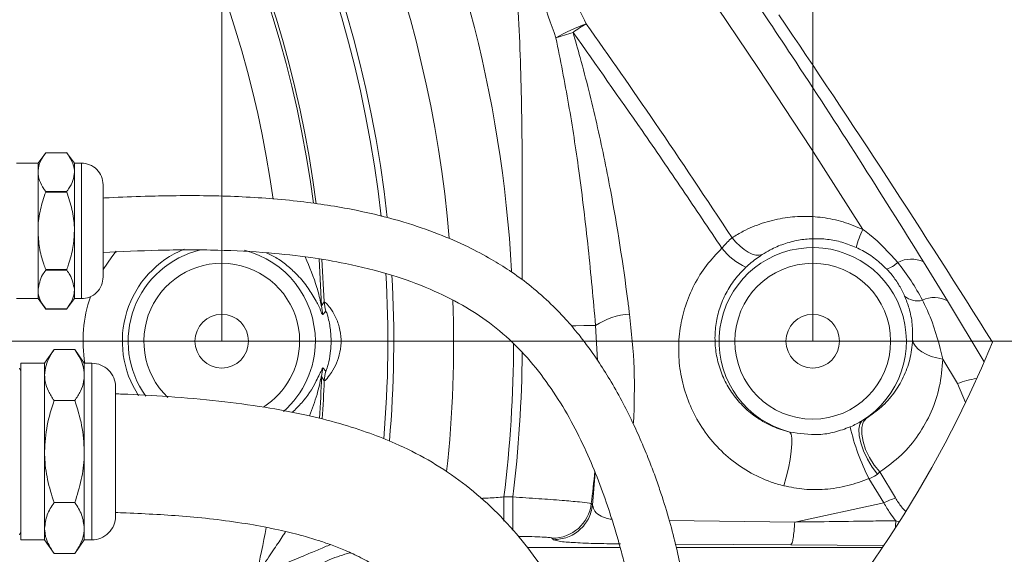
# Model space of a CAD drawing. Header units: millimetres. Extents: x 0 to 8410, y 0 to 5940.
# Tile 43 of 256: x 855 to 1105, y 2291 to 2427. Entities that reach past the tile are written whole.
import ezdxf

# ---------------------------------------------------------------- set-up
doc = ezdxf.new("R2010")
doc.units = ezdxf.units.MM
doc.header["$LTSCALE"] = 10
doc.styles.add('SLDTEXTSTYLE0', font='TXT', dxfattribs={"width": 0.605})
doc.dimstyles.new('SLDDIMSTYLE15', dxfattribs={"dimtxt": 50, "dimasz": 50, "dimexe": 0, "dimexo": 0.0625, "dimgap": 12.5, "dimtad": 1, "dimtoh": 1, "dimdec": 1, "dimlfac": 0.5, "dimrnd": 1e-09, "dimzin": 12, "dimdsep": 46, "dimtxsty": 'SLDTEXTSTYLE0', "dimsah": 1, "dimcen": 0.09, "dimadec": 0, "dimazin": 0, "dimtfac": 1, "dimtofl": 0, "dimtmove": 0, "dimatfit": 3, "dimfxl": 0, "dimfrac": 2, "dimtolj": 1, "dimtzin": 12, "dimarcsym": 0})
doc.dimstyles.new('SLDDIMSTYLE16', dxfattribs={"dimtxt": 50, "dimasz": 50, "dimexe": 0, "dimexo": 0.0625, "dimgap": -12.5, "dimtad": 1, "dimtoh": 1, "dimdec": 1, "dimlfac": 0.5, "dimrnd": 1e-09, "dimzin": 12, "dimdsep": 46, "dimtxsty": 'SLDTEXTSTYLE0', "dimsah": 1, "dimcen": 0.09, "dimadec": 0, "dimazin": 0, "dimtfac": 1, "dimtofl": 0, "dimtmove": 0, "dimatfit": 3, "dimfxl": 0, "dimfrac": 2, "dimtolj": 1, "dimtzin": 12, "dimarcsym": 0})

# ---------------------------------------------------------------- blocks, each defined once
blk = doc.blocks.new('*D69')
at = {"color": 7, "linetype": 'Continuous', "lineweight": 0}
for p, q in [((655.93, 2345.35), (655.93, 2868.03)), ((905.93, 2345.35), (905.93, 2868.03)), ((905.93, 2853.03), (655.93, 2853.03))]:
    blk.add_line(p, q, dxfattribs=at)
for points in [[(655.93, 2853.03), (705.93, 2845.53), (705.93, 2860.53)], [(905.93, 2853.03), (855.93, 2860.53), (855.93, 2845.53)]]:
    blk.add_solid(points, dxfattribs=at)
at = {"color": 7, "linetype": 'Continuous', "lineweight": 0, "insert": (723.65, 2917.48), "char_height": 50, "attachment_point": 1, "style": 'SLDTEXTSTYLE0'}
blk.add_mtext('125', dxfattribs=at)
blk = doc.blocks.new('*D70')
at = {"color": 7, "linetype": 'Continuous', "lineweight": 0}
for p, q in [((905.93, 2565.35), (1271.64, 2565.35)), ((1256.64, 2345.35), (1256.64, 2565.35)), ((1241.3, 2547.55), (1164.59, 2547.55)), ((1164.59, 2547.55), (1164.59, 2363.15)), ((1241.3, 2363.15), (1241.3, 2547.55)), ((1164.59, 2363.15), (1241.3, 2363.15)), ((655.93, 2345.35), (1271.64, 2345.35))]:
    blk.add_line(p, q, dxfattribs=at)
for points in [[(1256.64, 2565.35), (1249.14, 2515.35), (1264.14, 2515.35)], [(1256.64, 2345.35), (1264.14, 2395.35), (1249.14, 2395.35)]]:
    blk.add_solid(points, dxfattribs=at)
at = {"color": 7, "linetype": 'Continuous', "lineweight": 0, "insert": (1176.85, 2379.02), "char_height": 50, "attachment_point": 1, "rotation": 90, "style": 'SLDTEXTSTYLE0'}
blk.add_mtext(' 110 ', dxfattribs=at)
blk = doc.blocks.new('*D71')
at = {"color": 7, "linetype": 'Continuous', "lineweight": 0}
for p, q in [((1077.26, 2945.08), (1077.26, 2868.37)), ((1223.44, 2945.08), (1077.26, 2945.08)), ((1223.44, 2868.37), (1223.44, 2945.08)), ((905.93, 2565.35), (905.93, 2868.03)), ((1055.93, 2345.35), (1055.93, 2868.03)), ((1077.26, 2868.37), (1223.44, 2868.37)), ((905.93, 2853.03), (1055.93, 2853.03)), ((1055.93, 2853.03), (1223.44, 2853.03))]:
    blk.add_line(p, q, dxfattribs=at)
for points in [[(905.93, 2853.03), (955.93, 2845.53), (955.93, 2860.53)], [(1055.93, 2853.03), (1005.93, 2860.53), (1005.93, 2845.53)]]:
    blk.add_solid(points, dxfattribs=at)
at = {"color": 7, "linetype": 'Continuous', "lineweight": 0, "insert": (1093.13, 2932.83), "char_height": 50, "attachment_point": 1, "style": 'SLDTEXTSTYLE0'}
blk.add_mtext(' 75 ', dxfattribs=at)

msp = doc.modelspace()

# ---------------------------------------------------------------- linework, layer by layer
at = {"color": 7, "linetype": 'Continuous', "lineweight": 0}
for p, q in [((861.280136, 2393.17812), (859.304183, 2390.549317)), ((866.56826, 2393.179193), (861.280136, 2393.179193)), ((868.544214, 2390.549317), (866.54418, 2393.210128)), ((859.304183, 2390.549317), (853.804224, 2390.549317)), ((859.304183, 2390.549317), (859.304183, 2388.244941)), ((870.30422, 2390.549317), (868.544214, 2390.549317)), ((868.544214, 2390.549317), (868.544214, 2388.244941)), ((859.304183, 2388.244941), (859.304183, 2373.349323)), ((868.544214, 2388.244941), (868.544214, 2373.349323)), ((875.804179, 2385.049298), (875.804179, 2361.649289)), ((859.304183, 2373.349323), (859.304183, 2358.453646)), ((868.544214, 2373.349323), (868.544214, 2358.453646)), ((859.304183, 2358.453646), (859.304183, 2356.14933)), ((868.544214, 2358.453646), (868.544214, 2356.14933)), ((853.804224, 2356.14933), (859.304183, 2356.14933)), ((859.304183, 2356.14933), (861.304216, 2353.48846)), ((866.56832, 2353.520527), (868.544214, 2356.14933)), ((868.544214, 2356.14933), (870.30422, 2356.14933)), ((861.280136, 2353.519395), (866.56826, 2353.519395)), ((863.374226, 2343.214586), (860.974185, 2339.749291)), ((868.654184, 2343.214586), (863.374226, 2343.214586)), ((871.054225, 2339.749291), (868.654184, 2343.214586)), ((860.974185, 2339.749291), (854.974203, 2339.749291)), ((854.974203, 2339.749291), (854.974203, 2306.149318)), ((860.974185, 2336.748257), (860.974185, 2339.749291)), ((872.97421, 2339.749291), (871.054225, 2339.749291)), ((871.054225, 2336.748257), (871.054225, 2339.749291)), ((854.954236, 2337.749317), (854.574196, 2338.509276)), ((854.974203, 2337.749317), (854.954236, 2337.749317)), ((854.954236, 2337.749317), (854.954236, 2296.949282)), ((860.974185, 2317.349329), (860.974185, 2336.748257)), ((871.054225, 2317.349329), (871.054225, 2336.748257)), ((878.974192, 2333.749309), (878.974192, 2309.14928)), ((868.654184, 2330.281928), (863.374226, 2330.281928)), ((860.974185, 2297.950342), (860.974185, 2317.349329)), ((871.054225, 2297.950342), (871.054225, 2317.349329)), ((878.974192, 2309.14928), (878.974192, 2300.94929)), ((854.974203, 2306.149318), (854.974203, 2294.949308)), ((868.654184, 2304.416671), (863.374226, 2304.416671)), ((854.574196, 2296.189323), (854.954236, 2296.949282)), ((854.954236, 2296.949282), (854.974203, 2296.949282)), ((860.974185, 2294.949308), (860.974185, 2297.950342)), ((871.054225, 2294.949308), (871.054225, 2297.950342)), ((854.974203, 2294.949308), (860.974185, 2294.949308)), ((860.974185, 2294.949308), (863.374226, 2291.484013)), ((868.654184, 2291.484013), (871.054225, 2294.949308)), ((871.054225, 2294.949308), (872.97421, 2294.949308)), ((983.435922, 2292.981103), (1007.071607, 2292.981103)), ((1021.334224, 2292.981103), (1073.545985, 2292.981103)), ((868.654184, 2291.484013), (863.374226, 2291.484013))]:
    msp.add_line(p, q, dxfattribs=at)
at = {"color": 8, "linetype": 'Continuous', "lineweight": 0}
for p, q in [((866.587393, 2393.15243), (861.261003, 2393.15243)), ((870.30422, 2356.14933), (870.30422, 2390.549317)), ((861.261003, 2383.337453), (866.587393, 2383.337453)), ((866.587393, 2383.164242), (861.261003, 2383.164242)), ((930.639498, 2366.216018), (931.285613, 2354.294076)), ((931.949251, 2355.369702), (931.344562, 2366.17805)), ((1084.063046, 2365.485862), (1090.151601, 2355.573073)), ((861.261003, 2363.534346), (866.587393, 2363.534346)), ((866.587393, 2363.361135), (861.261003, 2363.361135)), ((931.285613, 2354.294076), (931.949251, 2355.369702)), ((1090.151601, 2355.573073), (1099.440448, 2340.139404)), ((861.261003, 2353.546217), (866.587393, 2353.546217)), ((932.344072, 2352.967217), (931.617491, 2352.086976)), ((1001.345031, 2340.455666), (1000.834935, 2349.34701)), ((872.97421, 2306.149318), (872.97421, 2339.749291)), ((1092.685096, 2334.593609), (1088.944547, 2340.819373)), ((931.617491, 2338.611617), (932.344072, 2337.731376)), ((931.949251, 2335.328892), (931.285613, 2336.404517)), ((1094.737582, 2329.80521), (1092.685096, 2334.593609)), ((1000.068479, 2303.759887), (1000.676684, 2311.998859)), ((1072.982543, 2312.168374), (1072.341197, 2311.590984)), ((1072.982543, 2312.168374), (1076.952093, 2305.580869)), ((1073.988788, 2304.307058), (1070.208602, 2310.499623)), ((872.97421, 2294.949308), (872.97421, 2306.149318)), ((977.575831, 2305.824831), (977.575831, 2299.703553)), ((977.575831, 2305.824831), (979.827039, 2305.824831)), ((979.827039, 2305.824831), (979.827039, 2297.326102)), ((999.741368, 2304.139748), (1000.068479, 2303.759887)), ((1051.370614, 2299.466863), (1073.988788, 2304.307058)), ((1019.536488, 2299.864009), (1051.35762, 2299.463942)), ((1076.989524, 2299.804642), (1077.877038, 2299.542978)), ((990.154319, 2294.971719), (989.826016, 2295.341923)), ((1050.409608, 2293.674126), (1021.109037, 2293.847754)), ((1073.937111, 2293.557658), (1050.409608, 2293.674126))]:
    msp.add_line(p, q, dxfattribs=at)
at = {"color": 8, "linetype": 'Continuous', "lineweight": 0, "flags": 128}
for points in [[(1068.643086, 2373.724833), (1055.540256, 2394.224122), (1042.006545, 2414.838329), (1029.194169, 2433.862343), (1016.093664, 2452.848807), (1002.620988, 2471.909299), (988.907747, 2490.851238), (988.907688, 2490.851298)], [(1035.466247, 2371.608212), (1036.458962, 2370.455637), (1037.49191, 2369.439616), (1038.539283, 2368.585422), (1039.575033, 2367.914393), (1040.573351, 2367.443278), (1041.509264, 2367.1837), (1042.359583, 2367.142275), (1043.103032, 2367.319956)], [(875.804179, 2363.554015), (878.015213, 2366.791203), (879.183941, 2368.232742)], [(1000.834935, 2349.34701), (999.540203, 2349.33199), (997.857325, 2349.312499), (995.824032, 2349.288895), (994.827859, 2349.277392)], [(1081.297152, 2345.674589), (1081.527226, 2344.857886), (1082.002156, 2344.064906), (1082.710021, 2343.315616), (1083.632998, 2342.628851), (1084.747963, 2342.021778), (1086.02684, 2341.509714), (1087.437563, 2341.105535), (1088.944547, 2340.819373)], [(1068.439536, 2325.146272), (1067.870967, 2324.298694), (1067.620807, 2323.033407), (1067.702703, 2321.419552), (1068.112247, 2319.545582), (1068.826907, 2317.513898), (1069.807701, 2315.435722), (1071.000867, 2313.424721), (1072.341197, 2311.590984)], [(1069.470637, 2325.749412), (1068.760984, 2324.774578), (1068.385773, 2323.42048), (1068.364553, 2321.758225), (1068.698578, 2319.874838), (1069.370263, 2317.869141), (1070.344381, 2315.846279), (1071.569853, 2313.912168), (1072.982543, 2312.168374)], [(1048.571997, 2308.662429), (1049.207561, 2310.834899), (1049.759142, 2313.106075), (1050.196521, 2315.351858), (1050.495796, 2317.449525), (1050.640695, 2319.284394), (1050.623291, 2320.756152), (1050.444417, 2321.784451), (1050.113969, 2322.312966)], [(1076.903396, 2298.032894), (1076.933019, 2298.528328), (1076.989524, 2299.804642)]]:
    msp.add_lwpolyline(points, dxfattribs=at)
at = {"color": 8, "linetype": 'Continuous', "lineweight": 0}
msp.add_circle((1055.934193, 2345.349295), 19.769952, dxfattribs=at)
at = {"color": 7, "linetype": 'Continuous', "lineweight": 0}
for centre, radius in [((905.934236, 2345.349343), 6.800012), ((1055.934226, 2345.34931), 6.799988)]:
    msp.add_circle(centre, radius, dxfattribs=at)
for centre, radius, start, end in [((839.362026, 2452.259025), 283.216484, 73.46019156, 337.76995352), ((-1085.563788, 976.53239), 2579.995337, 32.036385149, 34.23818723), ((870.304205, 2385.049343), 5.499973, 359.99952986, 89.99984921), ((870.304307, 2361.649202), 5.499872, 269.9990908, 0.0009092), ((872.974314, 2333.749413), 5.999879, 359.99900875, 90.00099125), ((872.974314, 2300.949186), 5.999879, 269.99900875, 0.00099125)]:
    msp.add_arc(centre, radius, start, end, dxfattribs=at)
at = {"color": 8, "linetype": 'Continuous', "lineweight": 0}
for centre, radius, start, end in [((655.934288, 2345.349336), 293.663538, 6.12956697, 86.57486346), ((655.934208, 2345.349332), 292.174904, 6.21331951, 84.9324032), ((655.934165, 2345.349254), 275.496714, 7.30241166, 85.27865156), ((655.93435, 2345.349462), 276.196673, 7.24726445, 84.93243392), ((655.934204, 2345.349334), 265.510329, 7.79963099, 82.00386899), ((655.933491, 2345.348975), 308.863042, 4.85419303, 38.31601437), ((655.933906, 2345.349322), 324.061256, 3.14790418, 26.75994087), ((1015.040439, 2380.639812), 48.219153, 110.11432378, 120.22615751), ((1040.020024, 2359.266107), 78.548487, 121.94628144, 124.88391846), ((1015.757648, 2352.244818), 74.382573, 106.12674438, 109.63244596), ((1088.109784, 2364.178411), 21.681478, 153.87677931, 166.82966288), ((1055.934144, 2345.349305), 23.760206, 301.7569234, 255.82084184), ((905.93413, 2345.349324), 25.226967, 112.12457664, 213.22026399), ((905.934179, 2345.349312), 23.760186, 103.02660296, 215.85197695), ((905.934088, 2345.349237), 23.760319, 0.00021652, 76.15145999), ((1046.020982, 2379.275382), 16.726993, 218.20918329, 245.10477426), ((905.934221, 2345.349299), 19.769953, 0.00007819, 226.37114477), ((1072.740944, 2370.161867), 6.799925, 286.78662651, 314.70311564), ((1080.947586, 2359.000569), 7.194798, 64.34090674, 118.41202833), ((655.935011, 2345.349126), 292.174111, 355.13615364, 3.38112893), ((655.926544, 2345.349261), 293.671243, 355.0681598, 3.27189244), ((905.93378, 2345.349328), 35.202255, 161.27743823, 189.15360317), ((1082.514472, 2360.509942), 4.919376, 228.68055824, 284.8171971), ((941.241417, 2354.662615), 9.962623, 182.11997528, 194.98286606), ((941.911944, 2355.773273), 9.970864, 182.31968552, 196.34530591), ((655.919656, 2345.349874), 308.876827, 353.85296411, 1.94060655), ((1086.78924, 2349.575263), 6.875986, 60.72509446, 116.02293452), ((1010.831828, 2333.934461), 18.370752, 94.35627125, 122.96826273), ((905.934342, 2345.349271), 19.769832, 302.33092351, 0.00016187), ((905.934393, 2345.349209), 23.760014, 311.24749846, 0.00028298), ((655.886645, 2345.352362), 324.108559, 352.99490008, 359.8996158), ((655.944979, 2345.348744), 326.284736, 353.04249293, 359.48959719), ((941.241031, 2336.036037), 9.962235, 165.01688213, 177.88027653), ((941.911944, 2334.92532), 9.970864, 163.65469409, 177.68031448), ((655.751331, 2345.358841), 275.679742, 355.93363121, 358.13865446), ((656.021632, 2345.344585), 276.109335, 355.90597006, 357.92117536), ((1101.158782, 2312.382127), 23.772952, 98.69903962, 110.88186539), ((1120.20033, 2336.164354), 56.194762, 192.90862783, 207.1750368), ((656.180526, 2345.32167), 346.020235, 353.16468712, 354.53828315), ((989.798379, 2305.359399), 10.017514, 270.15807277, 353.00678037), ((1083.903256, 2285.326452), 21.414016, 108.9418334, 117.58019224), ((656.011125, 2345.333275), 265.431801, 347.08482287, 349.74862284)]:
    msp.add_arc(centre, radius, start, end, dxfattribs=at)
for points, knots in [([(996.174269, 2496.123209), (1000.844014, 2489.675882), (1010.174813, 2476.793227), (1023.905304, 2457.247343), (1037.412188, 2437.579589), (1052.043101, 2415.718422), (1067.665327, 2391.748122), (1078.616238, 2374.209361), (1084.063046, 2365.485862)], [0, 0, 0, 0, 0.1516451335, 0.3030080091, 0.4550044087, 0.6061316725, 0.8040961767, 1, 1, 1, 1]), ([(982.946627, 2450.583055), (985.19708, 2447.823152), (989.739678, 2442.252213), (994.61852, 2433.778043), (997.332992, 2428.221277), (998.45814, 2425.917998)], [0, 0, 0, 0, 0.3650189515, 0.7368004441, 1, 1, 1, 1]), ([(982.187443, 2360.926464), (982.209923, 2368.928388), (982.255955, 2385.313587), (982.070373, 2410.079746), (981.183791, 2430.978272), (980.044573, 2443.449648), (979.667835, 2447.573915)], [0, 0, 0, 0, 0.276809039, 0.5668100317, 0.8567446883, 1, 1, 1, 1]), ([(990.76622, 2422.303334), (989.48723, 2425.96206), (986.911936, 2433.329045), (983.125167, 2441.769423), (980.39103, 2446.359749), (979.667835, 2447.573915)], [0, 0, 0, 0, 0.4205149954, 0.8467230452, 1, 1, 1, 1]), ([(998.45814, 2425.917998), (1004.303388, 2417.570609), (1016.870008, 2399.624669), (1028.985933, 2381.371231), (1035.466247, 2371.608212)], [0, 0, 0, 0, 0.4651407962, 1, 1, 1, 1]), ([(1000.834935, 2349.34701), (1000.238011, 2355.878352), (999.04048, 2368.981355), (996.782547, 2387.694811), (994.096659, 2405.504234), (991.87816, 2416.694586), (990.76622, 2422.303334)], [0, 0, 0, 0, 0.2669893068, 0.5356268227, 0.7672502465, 1, 1, 1, 1]), ([(995.096915, 2423.700407), (995.705063, 2421.576961), (997.901094, 2413.909166), (1001.207718, 2400.605923), (1005.46119, 2380.061777), (1007.947798, 2363.901496), (1009.293041, 2353.374175), (1009.436421, 2352.25214)], [0, 0, 0, 0, 0.090838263, 0.3280183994, 0.563527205, 0.9534793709, 1, 1, 1, 1]), ([(1032.877617, 2368.929162), (1029.548856, 2373.905383), (1022.859159, 2383.905926), (1010.322273, 2402.20395), (1000.962669, 2415.418636), (995.096915, 2423.700407)], [0, 0, 0, 0, 0.2699220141, 0.5424531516, 1, 1, 1, 1]), ([(1035.466247, 2371.608212), (1036.403168, 2372.171538), (1038.833354, 2373.632693), (1043.121461, 2375.395199), (1048.182947, 2376.66404), (1053.357963, 2377.131285), (1058.523193, 2376.832608), (1063.709605, 2375.771404), (1066.991851, 2374.40982), (1068.643086, 2373.724833)], [0, 0, 0, 0, 0.0945423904, 0.2452238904, 0.3991031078, 0.5445862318, 0.6930615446, 0.8455851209, 1, 1, 1, 1]), ([(1032.877617, 2368.929162), (1033.585275, 2369.770043), (1034.389338, 2370.725479), (1035.350951, 2371.513706), (1035.466247, 2371.608212)], [0, 0, 0, 0, 0.8801022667, 1, 1, 1, 1]), ([(1068.643086, 2373.724833), (1069.21353, 2373.30477), (1072.500991, 2370.883951), (1075.251226, 2367.842467), (1077.524238, 2365.328744)], [0, 0, 0, 0, 0.173521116, 1, 1, 1, 1]), ([(1066.998594, 2369.118467), (1065.798227, 2369.602699), (1063.425048, 2370.560047), (1059.669237, 2371.282433), (1055.948153, 2371.449206), (1052.210433, 2371.061404), (1048.579845, 2370.104051), (1045.5054, 2368.797011), (1043.772851, 2367.731783), (1043.103032, 2367.319956)], [0, 0, 0, 0, 0.1550945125, 0.3066286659, 0.4564364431, 0.6009752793, 0.7559910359, 0.9056639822, 1, 1, 1, 1]), ([(1074.704819, 2363.651707), (1073.785372, 2364.529541), (1071.906858, 2366.323036), (1069.219755, 2368.041455), (1067.513644, 2368.868725), (1066.998594, 2369.118467)], [0, 0, 0, 0, 0.4009371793, 0.8191514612, 1, 1, 1, 1]), ([(931.617491, 2352.086976), (931.56898, 2352.115856), (931.318807, 2352.26479), (930.951939, 2353.622311), (929.747778, 2355.746654), (927.887769, 2358.999286), (925.472991, 2361.923121), (922.781352, 2364.408803), (920.158811, 2366.391389), (918.184716, 2367.34287), (917.25456, 2367.79119)], [0, 0, 0, 0, 0.0076641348, 0.0395243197, 0.1787238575, 0.3542688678, 0.5498931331, 0.6989381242, 0.8581452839, 1, 1, 1, 1]), ([(927.14303, 2366.729572), (928.218533, 2364.16574), (929.793729, 2360.410717), (930.787198, 2356.407274), (931.093532, 2354.794266), (931.210817, 2354.531073), (931.215409, 2354.285015), (931.276065, 2354.292844), (931.285613, 2354.294076)], [0, 0, 0, 0, 0.6287392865, 0.9208599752, 0.9613196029, 0.9868509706, 0.9979301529, 1, 1, 1, 1]), ([(1048.571997, 2308.662429), (1047.503938, 2308.962429), (1044.395276, 2309.835602), (1039.554557, 2312.133258), (1034.372225, 2315.775613), (1029.960668, 2320.284249), (1026.431283, 2325.422392), (1023.875065, 2331.03066), (1022.314018, 2336.853845), (1021.754056, 2342.798876), (1022.146701, 2348.648534), (1023.494136, 2354.340219), (1025.736128, 2359.705821), (1028.821155, 2364.700376), (1031.522301, 2367.516271), (1032.877617, 2368.929162)], [0, 0, 0, 0, 0.04396852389, 0.12797359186, 0.21093045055, 0.29405142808, 0.37675620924, 0.45692027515, 0.53733763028, 0.6147234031, 0.69270656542, 0.76882784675, 0.84560457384, 0.92253120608, 1, 1, 1, 1]), ([(1043.103032, 2367.319956), (1042.925773, 2367.202336), (1041.716896, 2366.400182), (1040.328987, 2365.332364), (1039.196716, 2364.300546), (1038.979583, 2364.102676)], [0, 0, 0, 0, 0.121940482, 0.8316159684, 1, 1, 1, 1]), ([(1038.979583, 2364.102676), (1038.005326, 2363.102629), (1036.069755, 2361.115822), (1033.853183, 2357.589859), (1032.249012, 2353.813665), (1031.28952, 2349.816898), (1031.018665, 2345.726795), (1031.4329, 2341.583197), (1032.561204, 2337.545756), (1034.398949, 2333.67756), (1036.921721, 2330.152946), (1040.061821, 2327.085846), (1043.739849, 2324.621914), (1047.163223, 2323.086274), (1049.359844, 2322.510601), (1050.113969, 2322.312966)], [0, 0, 0, 0, 0.0788640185, 0.1566803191, 0.2341185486, 0.3103044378, 0.3882625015, 0.465101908, 0.5449821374, 0.6244053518, 0.7063657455, 0.7891098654, 0.871515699, 0.9558898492, 1, 1, 1, 1]), ([(1077.524238, 2365.328744), (1078.69613, 2363.809048), (1081.030618, 2360.781714), (1082.860991, 2357.42555), (1083.772533, 2355.754152)], [0, 0, 0, 0, 0.5019913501, 1, 1, 1, 1]), ([(1079.266422, 2356.815293), (1078.837237, 2357.70002), (1077.935649, 2359.558561), (1076.352611, 2361.828606), (1075.166094, 2363.141357), (1074.704819, 2363.651707)], [0, 0, 0, 0, 0.35704451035, 0.75004178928, 1, 1, 1, 1]), ([(1081.297152, 2345.674589), (1081.297428, 2347.00535), (1081.297991, 2349.71548), (1080.565985, 2353.483397), (1079.665696, 2355.791609), (1079.266422, 2356.815293)], [0, 0, 0, 0, 0.3493363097, 0.7114330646, 1, 1, 1, 1]), ([(931.949251, 2355.369702), (932.11678, 2355.256523), (932.728113, 2354.843523), (933.610917, 2353.566821), (934.844806, 2351.618078), (935.877039, 2348.909342), (936.355589, 2345.78544), (936.078117, 2342.631461), (935.177477, 2339.860536), (934.009152, 2337.555293), (932.874098, 2336.297306), (932.282707, 2335.341407), (931.969666, 2335.329658), (931.949251, 2335.328892)], [0, 0, 0, 0, 0.0269324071, 0.0982790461, 0.2034895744, 0.3367985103, 0.4820503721, 0.6231714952, 0.7552041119, 0.8725801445, 0.9583963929, 0.9972867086, 1, 1, 1, 1]), ([(1083.772533, 2355.754152), (1084.454633, 2354.357798), (1086.775762, 2349.606126), (1088.046931, 2344.456032), (1088.944547, 2340.819373)], [0, 0, 0, 0, 0.2938656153, 1, 1, 1, 1]), ([(932.344072, 2337.731376), (932.361831, 2337.743087), (932.431003, 2337.788701), (932.503673, 2338.030551), (932.731081, 2338.562373), (933.122964, 2340.028017), (933.674225, 2342.922522), (933.739991, 2345.893041), (933.505431, 2348.413699), (933.276564, 2349.948001), (932.958821, 2351.293244), (932.678802, 2352.253724), (932.513494, 2352.6426), (932.435748, 2352.901628), (932.363147, 2352.95357), (932.344072, 2352.967217)], [0, 0, 0, 0, 0.0040333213, 0.0157099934, 0.0456592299, 0.1179403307, 0.3043850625, 0.6143598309, 0.6841214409, 0.7918556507, 0.9123820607, 0.9507666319, 0.9830524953, 0.9955472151, 1, 1, 1, 1]), ([(1009.436421, 2352.25214), (1009.926368, 2347.652715), (1010.905934, 2338.456931), (1010.624436, 2329.213417), (1010.483735, 2324.593201)], [0, 0, 0, 0, 0.5001667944, 1, 1, 1, 1]), ([(1069.470637, 2325.749412), (1070.800013, 2326.666269), (1073.444552, 2328.49018), (1076.616279, 2332.093762), (1079.060662, 2336.167515), (1080.773668, 2340.730151), (1081.119554, 2343.997133), (1081.297152, 2345.674589)], [0, 0, 0, 0, 0.2005705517, 0.3989965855, 0.5921225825, 0.790572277, 1, 1, 1, 1]), ([(1088.944547, 2340.819373), (1088.752435, 2338.443168), (1088.382351, 2333.865647), (1086.165613, 2327.343744), (1082.913673, 2321.506843), (1078.549526, 2316.225005), (1074.869498, 2313.543389), (1072.982543, 2312.168374)], [0, 0, 0, 0, 0.2091331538, 0.4028740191, 0.6005649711, 0.7951873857, 1, 1, 1, 1]), ([(923.840814, 2327.284351), (924.656407, 2328.090529), (927.049513, 2330.45601), (929.261895, 2333.732327), (930.698702, 2336.956449), (931.221986, 2337.829161), (931.485248, 2338.652649), (931.602688, 2338.61621), (931.617491, 2338.611617)], [0, 0, 0, 0, 0.2473350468, 0.7257286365, 0.8647174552, 0.9744483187, 0.996779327, 1, 1, 1, 1]), ([(931.285613, 2336.404517), (931.278107, 2336.408461), (931.223409, 2336.437202), (931.212515, 2336.219913), (930.975144, 2335.628433), (930.707202, 2333.965124), (929.86693, 2330.786001), (928.873651, 2328.209553), (928.175383, 2326.398328)], [0, 0, 0, 0, 0.0022404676, 0.0163284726, 0.0368489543, 0.2198007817, 0.4515250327, 1, 1, 1, 1]), ([(1065.425746, 2323.610618), (1065.462781, 2323.626569), (1066.498427, 2324.072628), (1067.486651, 2324.619223), (1068.439536, 2325.146272)], [0, 0, 0, 0, 0.0357600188, 1, 1, 1, 1]), ([(1068.439536, 2325.146272), (1068.600304, 2325.237333), (1068.946801, 2325.433592), (1069.287836, 2325.639201), (1069.470637, 2325.749412)], [0, 0, 0, 0, 0.4639819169, 1, 1, 1, 1]), ([(1050.113969, 2322.312966), (1052.567531, 2321.940621), (1056.363099, 2321.364617), (1061.55424, 2322.179759), (1064.122761, 2323.129051), (1065.425746, 2323.610618)], [0, 0, 0, 0, 0.4739085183, 0.733118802, 1, 1, 1, 1]), ([(1070.208602, 2310.499623), (1068.427541, 2309.838346), (1064.802764, 2308.492528), (1059.238023, 2307.68222), (1053.749801, 2307.634435), (1050.309406, 2308.317486), (1048.571997, 2308.662429)], [0, 0, 0, 0, 0.25764662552, 0.5243570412, 0.75979896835, 1, 1, 1, 1]), ([(1072.341197, 2311.590984), (1071.881402, 2311.287367), (1071.233554, 2310.859572), (1070.477261, 2310.58593), (1070.236248, 2310.508504), (1070.208602, 2310.499623)], [0, 0, 0, 0, 0.68400024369, 0.96375304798, 1, 1, 1, 1]), ([(971.739345, 2305.482939), (972.34471, 2305.506311), (974.292303, 2305.581507), (976.236171, 2305.725556), (977.575831, 2305.824831)], [0, 0, 0, 0, 0.3108274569, 1, 1, 1, 1]), ([(979.827039, 2305.824831), (982.034725, 2305.684161), (986.2053, 2305.418419), (991.862926, 2305.03313), (996.129334, 2304.597785), (998.626617, 2304.441478), (999.591694, 2304.18026), (999.741368, 2304.139748)], [0, 0, 0, 0, 0.3319506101, 0.6270932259, 0.8501016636, 0.9767521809, 1, 1, 1, 1]), ([(1076.989524, 2299.804642), (1076.509229, 2300.439061), (1075.418919, 2301.879241), (1074.501867, 2303.436046), (1073.988788, 2304.307058)], [0, 0, 0, 0, 0.4405129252, 1, 1, 1, 1]), ([(1076.952093, 2305.580869), (1077.422548, 2304.8002), (1078.164853, 2303.568427), (1079.171172, 2302.545941), (1079.539709, 2302.171483)], [0, 0, 0, 0, 0.6337772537, 1, 1, 1, 1]), ([(1000.068479, 2303.759887), (999.794432, 2302.577426), (999.246183, 2300.211833), (996.901813, 2297.345989), (993.775402, 2295.362379), (991.361118, 2295.101914), (990.154319, 2294.971719)], [0, 0, 0, 0, 0.2499290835, 0.500000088, 0.7500709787, 1, 1, 1, 1]), ([(1000.068479, 2303.759887), (1000.203465, 2303.203216), (1000.50445, 2301.961986), (1002.033814, 2300.99035), (1003.511454, 2300.447289), (1004.430589, 2300.210413), (1004.930124, 2300.161262), (1004.956834, 2300.158634)], [0, 0, 0, 0, 0.25522591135, 0.56908673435, 0.76933138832, 0.98766619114, 1, 1, 1, 1]), ([(1051.35762, 2299.463942), (1051.312995, 2298.701377), (1051.232849, 2297.331819), (1050.982858, 2295.585481), (1050.839509, 2294.352474), (1050.514101, 2293.839007), (1050.409608, 2293.674126)], [0, 0, 0, 0, 0.3864639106, 0.6940840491, 0.9017666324, 1, 1, 1, 1]), ([(1051.35762, 2299.463942), (1057.997664, 2299.553659), (1066.541608, 2299.669101), (1075.085612, 2299.779943), (1076.989524, 2299.804642)], [0, 0, 0, 0, 0.7771639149, 1, 1, 1, 1]), ([(914.728038, 2286.007061), (915.280574, 2286.808575), (916.340896, 2288.34669), (917.850642, 2290.5637), (919.213803, 2292.588621), (920.430386, 2294.416848), (921.397005, 2295.878838), (921.957829, 2296.731272), (922.161572, 2297.040954)], [0, 0, 0, 0, 0.2195117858, 0.4212456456, 0.6048045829, 0.7699201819, 0.9164138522, 1, 1, 1, 1]), ([(989.826016, 2295.341923), (989.752622, 2295.372689), (989.288942, 2295.567052), (988.013512, 2295.586162), (985.884817, 2295.763043), (983.485089, 2295.80985), (981.837513, 2295.821779), (981.176071, 2295.826569)], [0, 0, 0, 0, 0.0274279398, 0.1732795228, 0.430420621, 0.7713345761, 1, 1, 1, 1]), ([(1007.175498, 2293.930307), (1006.019237, 2293.940511), (1003.776639, 2293.960303), (1000.575705, 2294.037679), (997.695527, 2294.129372), (994.745084, 2294.316436), (992.228579, 2294.378594), (990.628649, 2294.836087), (990.154319, 2294.971719)], [0, 0, 0, 0, 0.20297565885, 0.39367667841, 0.56216104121, 0.70851622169, 0.91358394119, 1, 1, 1, 1]), ([(933.498673, 2293.755486), (933.276995, 2293.660642), (932.583907, 2293.364108), (931.359008, 2292.844488), (929.76546, 2292.171), (927.994141, 2291.426329), (925.142688, 2290.234743), (920.703059, 2288.415081), (916.906008, 2286.884815), (914.728038, 2286.007061)], [0, 0, 0, 0, 0.0356197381, 0.1113668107, 0.1965614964, 0.291194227, 0.3952256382, 0.6531043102, 1, 1, 1, 1]), ([(927.942388, 2286.982372), (929.728552, 2288.057759), (933.054997, 2290.060495), (936.769556, 2291.180919), (938.489549, 2291.699722)], [0, 0, 0, 0, 0.5369588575, 1, 1, 1, 1])]:
    msp.add_open_spline(points, degree=3, knots=knots, dxfattribs=at)
at = {"color": 7, "linetype": 'Continuous', "lineweight": 0}
for points, knots in [([(861.261003, 2393.15243), (860.780095, 2392.449572), (859.847914, 2391.08717), (859.329188, 2389.320887), (859.307422, 2388.384314), (859.304183, 2388.244941)], [0, 0, 0, 0, 0.4756402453, 0.921969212, 1, 1, 1, 1]), ([(861.261003, 2393.15243), (861.26615, 2393.159398), (861.272495, 2393.167986), (861.278923, 2393.176511), (861.280136, 2393.17812)], [0, 0, 0, 0, 0.8113150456, 1, 1, 1, 1]), ([(866.574876, 2393.169239), (866.580984, 2393.161028), (866.594664, 2393.142635), (866.576863, 2393.166681), (866.564687, 2393.18291), (866.570938, 2393.174523), (866.574876, 2393.169239)], [0, 0, 0, 0, 0.3161865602, 0.7082741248, 0.816186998, 1, 1, 1, 1]), ([(866.587393, 2393.15243), (867.068302, 2392.449572), (868.000483, 2391.08717), (868.519208, 2389.320887), (868.540975, 2388.384314), (868.544214, 2388.244941)], [0, 0, 0, 0, 0.4756402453, 0.921969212, 1, 1, 1, 1]), ([(859.304183, 2388.244941), (859.387445, 2387.52903), (859.562892, 2386.0205), (860.473161, 2384.434974), (861.097311, 2383.565487), (861.261003, 2383.337453)], [0, 0, 0, 0, 0.3998824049, 0.8426110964, 1, 1, 1, 1]), ([(868.544214, 2388.244941), (868.460951, 2387.52903), (868.285504, 2386.0205), (867.375235, 2384.434974), (866.751085, 2383.565487), (866.587393, 2383.337453)], [0, 0, 0, 0, 0.3998824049, 0.8426110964, 1, 1, 1, 1]), ([(861.261003, 2383.164242), (860.774694, 2381.724125), (859.790652, 2378.810067), (859.329261, 2375.460154), (859.307492, 2373.627897), (859.304183, 2373.349323)], [0, 0, 0, 0, 0.4531039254, 0.9168506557, 1, 1, 1, 1]), ([(861.261003, 2383.164242), (861.266913, 2383.182466), (861.278279, 2383.217512), (861.282567, 2383.268242), (861.277388, 2383.309594), (861.265631, 2383.329583), (861.261003, 2383.337453)], [0, 0, 0, 0, 0.3195733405, 0.6145616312, 0.8482674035, 1, 1, 1, 1]), ([(866.587393, 2383.337453), (866.581413, 2383.32628), (866.567943, 2383.301114), (866.56622, 2383.254491), (866.572787, 2383.207726), (866.582832, 2383.177822), (866.587393, 2383.164242)], [0, 0, 0, 0, 0.2099776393, 0.472939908, 0.7606461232, 1, 1, 1, 1]), ([(866.587393, 2383.164242), (867.073703, 2381.724125), (868.057744, 2378.810067), (868.519135, 2375.460154), (868.540904, 2373.627897), (868.544214, 2373.349323)], [0, 0, 0, 0, 0.4531039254, 0.9168506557, 1, 1, 1, 1]), ([(1029.721253, 2243.76662), (1029.70939, 2243.821365), (1029.652645, 2244.083229), (1029.27656, 2245.360743), (1028.832254, 2248.269797), (1028.145676, 2253.13752), (1027.308351, 2259.474833), (1026.264768, 2266.500773), (1025.140561, 2273.47687), (1024.00134, 2280.09145), (1022.782282, 2286.524387), (1021.360229, 2293.069545), (1019.596922, 2299.859885), (1017.799978, 2305.716486), (1016.076743, 2310.707056), (1014.522374, 2314.857627), (1012.656554, 2319.425442), (1010.426298, 2324.396753), (1007.807859, 2329.680489), (1004.923796, 2334.884047), (1001.990223, 2339.589006), (999.228998, 2343.567792), (996.391611, 2347.278424), (993.051986, 2351.207995), (988.869728, 2355.506195), (984.093006, 2359.641602), (979.192202, 2363.200038), (974.046586, 2366.403883), (968.053842, 2369.574791), (960.654993, 2372.777501), (950.782529, 2376.13923), (938.803304, 2379.023336), (924.404898, 2381.158835), (909.234244, 2382.23286), (896.33881, 2382.35487), (885.747609, 2382.114232), (879.884136, 2381.905149), (876.33334, 2381.703726), (875.804179, 2381.673708)], [0, 0, 0, 0, 0.00069886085, 0.00334292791, 0.01660085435, 0.03731034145, 0.06474095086, 0.09633807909, 0.12594349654, 0.15290636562, 0.18008626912, 0.20763484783, 0.23646420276, 0.2675985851, 0.28404561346, 0.30233758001, 0.32289360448, 0.34560277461, 0.37030984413, 0.39645304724, 0.41980447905, 0.43946334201, 0.45686086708, 0.47807073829, 0.50377498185, 0.5316152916, 0.55679560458, 0.57926777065, 0.60719871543, 0.64131462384, 0.67975485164, 0.73719865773, 0.79478568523, 0.86119797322, 0.92680077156, 0.95562312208, 0.99338669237, 1, 1, 1, 1]), ([(859.304183, 2373.349323), (859.382436, 2371.936403), (859.541174, 2369.070281), (860.440854, 2365.81745), (861.09626, 2363.992953), (861.261003, 2363.534346)], [0, 0, 0, 0, 0.4212589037, 0.8545270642, 1, 1, 1, 1]), ([(868.544214, 2373.349323), (868.46596, 2371.936403), (868.307223, 2369.070281), (867.407543, 2365.81745), (866.752137, 2363.992953), (866.587393, 2363.534346)], [0, 0, 0, 0, 0.4212589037, 0.8545270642, 1, 1, 1, 1]), ([(875.804179, 2367.854848), (880.479421, 2368.082898), (890.197506, 2368.556927), (904.233697, 2368.57013), (917.156379, 2367.933886), (927.967043, 2366.754084), (938.384936, 2364.98516), (948.553119, 2362.45247), (958.478581, 2358.877526), (966.818797, 2354.782747), (974.14585, 2350.044472), (980.657716, 2344.434703), (986.436716, 2337.845904), (991.430009, 2330.693788), (995.711793, 2323.213462), (999.30048, 2315.644862), (1002.272872, 2308.206136), (1004.477534, 2301.79222), (1006.132004, 2296.393577), (1007.368823, 2291.985842), (1008.435135, 2287.846068), (1009.319873, 2284.092065), (1010.086814, 2280.532279), (1010.76282, 2277.06874), (1011.405931, 2273.390271), (1011.993504, 2269.603196), (1012.509915, 2265.853999), (1012.937395, 2262.501457), (1013.284082, 2259.742342), (1013.589208, 2257.32321), (1013.903325, 2254.868371), (1014.273478, 2252.068451), (1014.719557, 2248.906271), (1015.245438, 2245.590771), (1015.852815, 2242.451881), (1016.55884, 2239.750316), (1017.338477, 2237.668446), (1018.192712, 2236.113941), (1019.042796, 2234.96145), (1019.708871, 2234.391365), (1020.008974, 2234.13451)], [0, 0, 0, 0, 0.0611732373, 0.12715635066, 0.18336336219, 0.23019822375, 0.26920094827, 0.32140762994, 0.36693344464, 0.40682904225, 0.4425835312, 0.48069742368, 0.51876428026, 0.55682732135, 0.59452476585, 0.63128746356, 0.66621629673, 0.69917210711, 0.71990264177, 0.74000968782, 0.75900150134, 0.77577194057, 0.79041577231, 0.80659334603, 0.82189165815, 0.8392202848, 0.85667995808, 0.87135511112, 0.88339303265, 0.89302549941, 0.90322396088, 0.91573961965, 0.92993906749, 0.94496196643, 0.95961286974, 0.97170686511, 0.98142750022, 0.9885698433, 0.99485008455, 1, 1, 1, 1]), ([(861.261003, 2363.361135), (860.973764, 2362.967557), (859.92001, 2361.523691), (859.563507, 2359.746442), (859.304183, 2358.453646)], [0, 0, 0, 0, 0.2725858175, 1, 1, 1, 1]), ([(861.261003, 2363.361135), (861.266983, 2363.372308), (861.280462, 2363.397491), (861.282178, 2363.444117), (861.275603, 2363.49088), (861.265565, 2363.520765), (861.261003, 2363.534346)], [0, 0, 0, 0, 0.2099772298, 0.4732703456, 0.7606465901, 1, 1, 1, 1]), ([(866.587393, 2363.534346), (866.581484, 2363.516122), (866.570121, 2363.481076), (866.565819, 2363.430362), (866.571034, 2363.389025), (866.582766, 2363.369024), (866.587393, 2363.361135)], [0, 0, 0, 0, 0.3195836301, 0.6145814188, 0.847967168, 1, 1, 1, 1]), ([(866.587393, 2363.361135), (866.874632, 2362.967557), (867.928387, 2361.523691), (868.284889, 2359.746442), (868.544214, 2358.453646)], [0, 0, 0, 0, 0.2725858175, 1, 1, 1, 1]), ([(859.304183, 2358.453646), (859.318605, 2358.156883), (859.367444, 2357.151986), (859.972747, 2355.424679), (860.817286, 2354.19322), (861.261003, 2353.546217)], [0, 0, 0, 0, 0.1658990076, 0.5617669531, 1, 1, 1, 1]), ([(868.544214, 2358.453646), (868.529815, 2358.156882), (868.481059, 2357.151973), (867.875614, 2355.424693), (867.031097, 2354.193223), (866.587393, 2353.546217)], [0, 0, 0, 0, 0.1658977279, 0.5617680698, 1, 1, 1, 1]), ([(861.280136, 2353.520527), (861.280376, 2353.52018), (861.28314, 2353.516173), (861.268447, 2353.536339), (861.263888, 2353.542388), (861.261003, 2353.546217)], [0, 0, 0, 0, 0.0336961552, 0.3884228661, 1, 1, 1, 1]), ([(866.587393, 2353.546217), (866.582224, 2353.539266), (866.575859, 2353.530708), (866.569512, 2353.522137), (866.56832, 2353.520527)], [0, 0, 0, 0, 0.81221946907, 1, 1, 1, 1]), ([(863.374226, 2343.214586), (863.022661, 2342.675484), (862.202801, 2341.418284), (861.21115, 2339.267175), (861.052222, 2337.577775), (860.974185, 2336.748257)], [0, 0, 0, 0, 0.2764706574, 0.6447373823, 1, 1, 1, 1]), ([(868.654184, 2343.214586), (869.005777, 2342.675488), (869.825688, 2341.418315), (870.81724, 2339.267157), (870.976182, 2337.577772), (871.054225, 2336.748257)], [0, 0, 0, 0, 0.276474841, 0.6447377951, 1, 1, 1, 1]), ([(860.974185, 2336.748257), (861.008348, 2336.20153), (861.096061, 2334.797805), (861.911046, 2332.569328), (862.873447, 2331.0648), (863.374226, 2330.281928)], [0, 0, 0, 0, 0.2343027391, 0.6015737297, 1, 1, 1, 1]), ([(871.054225, 2336.748257), (871.020062, 2336.20153), (870.93235, 2334.797805), (870.117364, 2332.569328), (869.154964, 2331.0648), (868.654184, 2330.281928)], [0, 0, 0, 0, 0.2343027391, 0.6015737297, 1, 1, 1, 1]), ([(1011.709743, 2227.519467), (1011.606359, 2227.794321), (1011.188325, 2228.905704), (1010.558545, 2230.97811), (1009.786392, 2233.697329), (1009.090057, 2236.345624), (1008.457875, 2238.791751), (1007.806688, 2241.278669), (1007.028652, 2244.128892), (1006.116683, 2247.197539), (1005.188161, 2250.02324), (1004.173542, 2252.943133), (1002.882796, 2256.466496), (1001.113649, 2261.026554), (999.011997, 2266.125252), (996.559434, 2271.632507), (993.683152, 2277.453036), (990.073978, 2283.760357), (985.549938, 2290.528002), (980.016296, 2297.532258), (973.499124, 2304.255713), (966.236828, 2310.250784), (958.389313, 2315.362362), (950.754432, 2319.184199), (943.246528, 2322.179863), (935.597443, 2324.639076), (926.678726, 2326.865217), (916.424741, 2328.763702), (904.853291, 2330.286954), (892.776534, 2331.332204), (884.01282, 2331.858639), (879.534205, 2331.970807), (878.974192, 2331.984833)], [0, 0, 0, 0, 0.0046995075, 0.0190026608, 0.0346400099, 0.0499478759, 0.0628261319, 0.0750778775, 0.0910930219, 0.110111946, 0.1263075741, 0.1386935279, 0.1595853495, 0.1863607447, 0.2169737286, 0.2478426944, 0.2828360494, 0.3208407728, 0.3640670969, 0.4130142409, 0.4635107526, 0.5136393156, 0.563422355, 0.6130805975, 0.6500253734, 0.6927138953, 0.7415739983, 0.7970492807, 0.8595304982, 0.9282971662, 0.9910341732, 1, 1, 1, 1]), ([(863.374226, 2330.281928), (862.708573, 2328.204321), (861.360195, 2323.995827), (861.103937, 2319.583449), (860.974185, 2317.349329)], [0, 0, 0, 0, 0.4936698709, 1, 1, 1, 1]), ([(868.654184, 2330.281928), (869.319838, 2328.204321), (870.668215, 2323.995827), (870.924474, 2319.583449), (871.054225, 2317.349329)], [0, 0, 0, 0, 0.4936698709, 1, 1, 1, 1]), ([(860.974185, 2317.349329), (860.979542, 2316.926993), (861.009828, 2314.539307), (861.579662, 2310.141392), (862.771245, 2306.340202), (863.374226, 2304.416671)], [0, 0, 0, 0, 0.095962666, 0.5425263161, 1, 1, 1, 1]), ([(871.054225, 2317.349329), (871.048868, 2316.926993), (871.018583, 2314.539307), (870.448749, 2310.141392), (869.257166, 2306.340202), (868.654184, 2304.416671)], [0, 0, 0, 0, 0.095962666, 0.5425263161, 1, 1, 1, 1]), ([(863.374226, 2304.416671), (862.709653, 2303.401678), (861.416606, 2301.426826), (861.118888, 2299.087399), (860.974185, 2297.950342)], [0, 0, 0, 0, 0.51395920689, 1, 1, 1, 1]), ([(868.654184, 2304.416671), (869.318758, 2303.401678), (870.611804, 2301.426826), (870.909522, 2299.087399), (871.054225, 2297.950342)], [0, 0, 0, 0, 0.51395920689, 1, 1, 1, 1]), ([(878.846102, 2301.872924), (879.795212, 2301.841088), (883.330719, 2301.722496), (889.348377, 2301.432308), (897.060023, 2300.910277), (904.938595, 2300.114704), (912.771641, 2299.002634), (919.862254, 2297.644821), (925.63954, 2296.244536), (930.039186, 2294.956958), (933.652304, 2293.728334), (937.10225, 2292.383102), (940.846443, 2290.674017), (944.673802, 2288.56028), (948.266958, 2286.162396), (952.091023, 2283.146502), (955.888736, 2279.516106), (959.511604, 2275.328647), (962.426318, 2271.376335), (964.777883, 2267.694592), (966.762792, 2264.262318), (968.63425, 2260.806938), (970.931593, 2256.240338), (973.249773, 2250.901715), (975.287702, 2245.23727), (976.949971, 2240.037248), (978.56395, 2234.861419), (980.175967, 2229.638493), (981.356031, 2225.411035), (982.214667, 2222.102493), (982.903883, 2219.417928), (983.71275, 2216.460774), (984.837362, 2213.42856), (985.77583, 2211.30204), (986.458119, 2210.338005), (986.507766, 2210.267856)], [0, 0, 0, 0, 0.0179560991, 0.0668878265, 0.1139080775, 0.1640890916, 0.216581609, 0.2634503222, 0.3005394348, 0.3289404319, 0.3500992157, 0.3726807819, 0.3989303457, 0.4278650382, 0.4552533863, 0.4805159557, 0.5198713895, 0.5543799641, 0.5850986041, 0.6126428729, 0.6369403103, 0.6600551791, 0.6869370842, 0.7335797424, 0.769993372, 0.8007196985, 0.8367990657, 0.8725097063, 0.9040667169, 0.9197797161, 0.9371362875, 0.9564891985, 0.9776736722, 0.9983754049, 1, 1, 1, 1]), ([(860.974185, 2297.950342), (860.979445, 2297.739051), (861.009736, 2296.522153), (861.640086, 2294.218456), (862.777154, 2292.425493), (863.374226, 2291.484013)], [0, 0, 0, 0, 0.09072991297, 0.52254442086, 1, 1, 1, 1]), ([(871.054225, 2297.950342), (871.048965, 2297.739051), (871.018674, 2296.522153), (870.388325, 2294.218456), (869.251256, 2292.425493), (868.654184, 2291.484013)], [0, 0, 0, 0, 0.09072991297, 0.52254442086, 1, 1, 1, 1])]:
    msp.add_open_spline(points, degree=3, knots=knots, dxfattribs=at)

# ---------------------------------------------------------------- dimensions: what is measured, and where the dimension line sits
for base, p1, p2, dimstyle, picture, middle in [((1055.934207, 2853.030433), (905.934207, 2565.349302), (1055.934207, 2345.349302), 'SLDDIMSTYLE16', '*D71', (1150.349552, 2853.030433)), ((655.934207, 2853.030433), (905.934207, 2345.349302), (655.934207, 2345.349302), 'SLDDIMSTYLE15', '*D69', (780.934207, 2853.030433))]:
    dim = msp.add_linear_dim(base=base, p1=p1, p2=p2, dimstyle=dimstyle, dxfattribs=at)
    dim.commit()
    dim.dimension.update_dxf_attribs({"geometry": picture, "text_midpoint": middle, "dimtype": 160})
dim = msp.add_linear_dim(base=(1256.642863, 2565.349302), p1=(655.934207, 2345.349302), p2=(905.934207, 2565.349302), angle=90, dimstyle='SLDDIMSTYLE16', dxfattribs=at)
dim.commit()
dim.dimension.update_dxf_attribs({"geometry": '*D70', "text_midpoint": (1256.642863, 2455.349302), "dimtype": 160})

doc.saveas('drawing.dxf')
